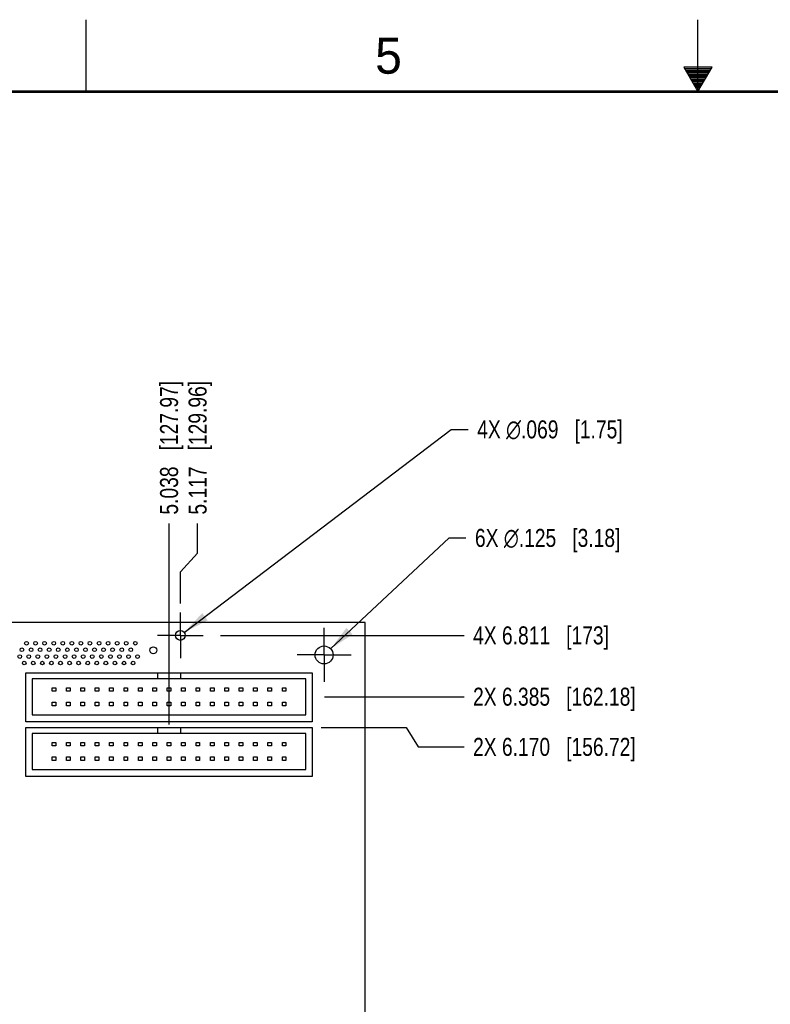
# Model space of a CAD drawing. Header units: inches. Extents: x 0 to 34, y 0 to 22.
# Tile 8 of 20: x 12.3 to 17.5, y 15.2 to 22. Entities that reach past the tile are written whole.
import ezdxf

# ---------------------------------------------------------------- set-up
doc = ezdxf.new("R2010")
doc.units = ezdxf.units.IN
doc.header["$LTSCALE"] = 1.87
doc.header["$MEASUREMENT"] = 0
doc.linetypes.add('CENTER', pattern=[0.6, 0.375, -0.075, 0.075, -0.075])
doc.layers.get('0').update_dxf_attribs({"linetype": 'CONTINUOUS'})
doc.layers.add('02___PRT_ALL_AXES', color=7, linetype='CONTINUOUS')
doc.layers.add('DIMENSIONS', color=7, linetype='CONTINUOUS')
doc.styles.get("Standard").update_dxf_attribs({"font": 'txt', "width": 0.8})
doc.styles.add('TEXTSTYLE_2', font='txt')
doc.dimstyles.new('DIMSTYLE_2', dxfattribs={"dimtxt": 0.125, "dimasz": 0.18, "dimexe": 0.18, "dimexo": 0.0625, "dimgap": 0.09, "dimtad": 0, "dimtih": 1, "dimtoh": 1, "dimdec": 3, "dimzin": 4, "dimdsep": 46, "dimtxsty": 'STANDARD', "dimblk": '_FILLED', "dimblk1": '_FILLED', "dimblk2": '_FILLED', "dimcen": 0.09, "dimadec": 0, "dimazin": 0, "dimtp": 0.001, "dimtm": 0.001, "dimtfac": 1, "dimtdec": 3, "dimtofl": 0, "dimtmove": 0, "dimatfit": 3, "dimldrblk": '_FILLED', "dimfxl": 1, "dimtolj": 1, "dimtzin": 4, "dimarcsym": 0})
doc.dimstyles.new('DIMSTYLE_3', dxfattribs={"dimtxt": 0.125, "dimasz": 0.18, "dimexe": 0.18, "dimexo": 0.0625, "dimgap": 0.09, "dimtad": 0, "dimtih": 1, "dimtoh": 1, "dimdec": 3, "dimzin": 4, "dimdsep": 46, "dimtxsty": 'STANDARD', "dimblk": '_FILLED', "dimblk1": '_FILLED', "dimblk2": '_FILLED', "dimcen": 0.09, "dimadec": 0, "dimazin": 0, "dimtp": 0.001, "dimtm": 0.001, "dimtfac": 1, "dimtdec": 3, "dimtofl": 0, "dimtmove": 0, "dimatfit": 3, "dimldrblk": '_FILLED', "dimfxl": 1, "dimtolj": 1, "dimtzin": 4, "dimarcsym": 0})

# ---------------------------------------------------------------- blocks, each defined once
blk = doc.blocks.new('*D24')
at = {"layer": 'DIMENSIONS', "color": 2, "linetype": 'CONTINUOUS'}
blk.add_line((14.4052, 17.2959), (15.3754, 17.2959), dxfattribs=at)
at = {"layer": 'DIMENSIONS', "color": 2, "linetype": 'CONTINUOUS', "insert": (15.4379, 17.3584), "char_height": 0.125, "width": 1.725, "attachment_point": 1, "line_spacing_factor": 0.9}
blk.add_mtext('2X 6.385{\\Ftxt.shx;\\W1.000000;\\H0.125000; }[162.18]', dxfattribs=at)
blk = doc.blocks.new('_FILLED')
at = {"color": 0, "linetype": 'BYBLOCK'}
blk.add_solid([(0, 0), (-1, 0.174), (-1, -0.174)], dxfattribs=at)
blk = doc.blocks.new('*D26')
at = {"layer": 'DIMENSIONS', "color": 2, "linetype": 'CONTINUOUS'}
blk.add_line((13.684, 17.7219), (15.3754, 17.7219), dxfattribs=at)
at = {"layer": 'DIMENSIONS', "color": 2, "linetype": 'CONTINUOUS', "insert": (15.4379, 17.7844), "char_height": 0.125, "width": 1.425, "attachment_point": 1, "line_spacing_factor": 0.9}
blk.add_mtext('4X 6.811{\\Ftxt.shx;\\W1.000000;\\H0.125000; }[173]', dxfattribs=at)
blk = doc.blocks.new('*D32')
at = {"layer": 'DIMENSIONS', "color": 2, "linetype": 'CONTINUOUS'}
for p, q in [((14.3834, 17.0809), (14.9731, 17.0809)), ((14.9731, 17.0809), (15.0567, 16.9473)), ((15.0567, 16.9473), (15.3754, 16.9473))]:
    blk.add_line(p, q, dxfattribs=at)
at = {"layer": 'DIMENSIONS', "color": 2, "linetype": 'CONTINUOUS', "insert": (15.4379, 17.0098), "char_height": 0.125, "width": 1.725, "attachment_point": 1, "line_spacing_factor": 0.9}
blk.add_mtext('2X 6.170{\\Ftxt.shx;\\W1.000000;\\H0.125000; }[156.72]', dxfattribs=at)
blk = doc.blocks.new('*D33')
at = {"layer": 'DIMENSIONS', "color": 2, "linetype": 'CONTINUOUS'}
for p, q in [((14.4485, 17.6286), (15.271, 18.3993)), ((15.271, 18.3993), (15.3885, 18.3993))]:
    blk.add_line(p, q, dxfattribs=at)
at = {"layer": 'DIMENSIONS', "color": 2, "linetype": 'CONTINUOUS', "xscale": 0.18, "yscale": 0.18, "zscale": 0.18, "rotation": 223.1341591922}
blk.add_blockref('_FILLED', (14.4485, 17.6286), dxfattribs=at)
at = {"layer": 'DIMENSIONS', "color": 2, "linetype": 'CONTINUOUS', "insert": (15.451, 18.4618), "char_height": 0.125, "width": 1.591667, "attachment_point": 1, "line_spacing_factor": 0.9}
blk.add_mtext('6X \\Fgdt;{\\Fgdt;n}\\Ftxt;.125{\\Ftxt.shx;\\W1.000000;\\H0.125000; }[3.18]', dxfattribs=at)
blk = doc.blocks.new('*D34')
at = {"layer": 'DIMENSIONS', "color": 2, "linetype": 'CONTINUOUS'}
for p, q in [((13.432, 17.7428), (15.2867, 19.1533)), ((15.2867, 19.1533), (15.4042, 19.1533))]:
    blk.add_line(p, q, dxfattribs=at)
at = {"layer": 'DIMENSIONS', "color": 2, "linetype": 'CONTINUOUS', "xscale": 0.18, "yscale": 0.18, "zscale": 0.18, "rotation": 217.2539968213}
blk.add_blockref('_FILLED', (13.432, 17.7428), dxfattribs=at)
at = {"layer": 'DIMENSIONS', "color": 2, "linetype": 'CONTINUOUS', "insert": (15.4667, 19.2158), "char_height": 0.125, "width": 1.591667, "attachment_point": 1, "line_spacing_factor": 0.9}
blk.add_mtext('4X \\Fgdt;{\\Fgdt;n}\\Ftxt;.069{\\Ftxt.shx;\\W1.000000;\\H0.125000; }[1.75]', dxfattribs=at)
blk = doc.blocks.new('*D41')
at = {"layer": 'DIMENSIONS', "color": 2, "linetype": 'CONTINUOUS'}
for p, q in [((13.5243, 18.2931), (13.5243, 18.4984)), ((13.4046, 18.1639), (13.5243, 18.2931)), ((13.4046, 17.9439), (13.4046, 18.1639))]:
    blk.add_line(p, q, dxfattribs=at)
at = {"layer": 'DIMENSIONS', "color": 2, "linetype": 'CONTINUOUS', "insert": (13.4618, 18.5609), "char_height": 0.125, "width": 1.425, "attachment_point": 1, "rotation": 90, "line_spacing_factor": 0.9}
blk.add_mtext('5.117{\\Ftxt.shx;\\W1.000000;\\H0.125000; }[129.96]', dxfattribs=at)
blk = doc.blocks.new('*D44')
at = {"layer": 'DIMENSIONS', "color": 2, "linetype": 'CONTINUOUS'}
blk.add_line((13.3259, 17.1034), (13.3259, 18.4984), dxfattribs=at)
at = {"layer": 'DIMENSIONS', "color": 2, "linetype": 'CONTINUOUS', "insert": (13.2634, 18.5609), "char_height": 0.125, "width": 1.425, "attachment_point": 1, "rotation": 90, "line_spacing_factor": 0.9}
blk.add_mtext('5.038{\\Ftxt.shx;\\W1.000000;\\H0.125000; }[127.97]', dxfattribs=at)

msp = doc.modelspace()

# ---------------------------------------------------------------- linework, layer by layer
at = {"color": 2, "linetype": 'CONTINUOUS'}
for p, q in [((12.75, 21.5), (12.75, 22)), ((17, 21.5), (17, 22)), ((16.902, 21.6697), (17, 21.5)), ((17.098, 21.6697), (16.902, 21.6697)), ((16.9076, 21.66), (17.0924, 21.66)), ((16.9134, 21.65), (17.0866, 21.65)), ((16.9192, 21.64), (17.0808, 21.64)), ((16.925, 21.63), (17.0751, 21.63)), ((16.9307, 21.62), (17.0693, 21.62)), ((17, 21.5), (17.098, 21.6697)), ((16.9365, 21.61), (17.0635, 21.61)), ((16.9423, 21.6), (17.0578, 21.6)), ((16.9481, 21.59), (17.052, 21.59)), ((16.9538, 21.58), (17.0462, 21.58)), ((16.9596, 21.57), (17.0404, 21.57)), ((16.9654, 21.56), (17.0347, 21.56)), ((16.9712, 21.55), (17.0289, 21.55)), ((16.9769, 21.54), (17.0231, 21.54)), ((16.9827, 21.53), (17.0173, 21.53)), ((16.9885, 21.52), (17.0116, 21.52)), ((16.9942, 21.51), (17.0058, 21.51))]:
    msp.add_line(p, q, dxfattribs=at)
at = {"color": 7, "linetype": 'CONTINUOUS'}
for p, q in [((14.6879, 17.8109), (8.2879, 17.8109)), ((14.6879, 10.9109), (14.6879, 17.8109)), ((12.3309, 17.1209), (12.3309, 17.4609)), ((12.3309, 17.4609), (14.3209, 17.4609)), ((13.2459, 17.4609), (13.2459, 17.4209)), ((13.4059, 17.4609), (13.4059, 17.4209)), ((14.3209, 17.4609), (14.3209, 17.1209)), ((12.3759, 17.4209), (12.3759, 17.1709)), ((14.2759, 17.4209), (12.3759, 17.4209)), ((14.2759, 17.1709), (14.2759, 17.4209)), ((12.5134, 17.3334), (12.5134, 17.3584)), ((12.5134, 17.3584), (12.5384, 17.3584)), ((12.5384, 17.3334), (12.5134, 17.3334)), ((12.5384, 17.3584), (12.5384, 17.3334)), ((12.6134, 17.3334), (12.6134, 17.3584)), ((12.6134, 17.3584), (12.6384, 17.3584)), ((12.6384, 17.3334), (12.6134, 17.3334)), ((12.6384, 17.3584), (12.6384, 17.3334)), ((12.7134, 17.3334), (12.7134, 17.3584)), ((12.7134, 17.3584), (12.7384, 17.3584)), ((12.7384, 17.3334), (12.7134, 17.3334)), ((12.7384, 17.3584), (12.7384, 17.3334)), ((12.8134, 17.3334), (12.8134, 17.3584)), ((12.8134, 17.3584), (12.8384, 17.3584)), ((12.8384, 17.3334), (12.8134, 17.3334)), ((12.8384, 17.3584), (12.8384, 17.3334)), ((12.9134, 17.3334), (12.9134, 17.3584)), ((12.9134, 17.3584), (12.9384, 17.3584)), ((12.9384, 17.3334), (12.9134, 17.3334)), ((12.9384, 17.3584), (12.9384, 17.3334)), ((13.0134, 17.3334), (13.0134, 17.3584)), ((13.0134, 17.3584), (13.0384, 17.3584)), ((13.0384, 17.3334), (13.0134, 17.3334)), ((13.0384, 17.3584), (13.0384, 17.3334)), ((13.1134, 17.3334), (13.1134, 17.3584)), ((13.1134, 17.3584), (13.1384, 17.3584)), ((13.1384, 17.3334), (13.1134, 17.3334)), ((13.1384, 17.3584), (13.1384, 17.3334)), ((13.2134, 17.3334), (13.2134, 17.3584)), ((13.2134, 17.3584), (13.2384, 17.3584)), ((13.2384, 17.3334), (13.2134, 17.3334)), ((13.2384, 17.3584), (13.2384, 17.3334)), ((13.3134, 17.3334), (13.3134, 17.3584)), ((13.3134, 17.3584), (13.3384, 17.3584)), ((13.3384, 17.3334), (13.3134, 17.3334)), ((13.3384, 17.3584), (13.3384, 17.3334)), ((13.4134, 17.3334), (13.4134, 17.3584)), ((13.4134, 17.3584), (13.4384, 17.3584)), ((13.4384, 17.3334), (13.4134, 17.3334)), ((13.4384, 17.3584), (13.4384, 17.3334)), ((13.5134, 17.3334), (13.5134, 17.3584)), ((13.5134, 17.3584), (13.5384, 17.3584)), ((13.5384, 17.3334), (13.5134, 17.3334)), ((13.5384, 17.3584), (13.5384, 17.3334)), ((13.6134, 17.3334), (13.6134, 17.3584)), ((13.6134, 17.3584), (13.6384, 17.3584)), ((13.6384, 17.3334), (13.6134, 17.3334)), ((13.6384, 17.3584), (13.6384, 17.3334)), ((13.7134, 17.3334), (13.7134, 17.3584)), ((13.7134, 17.3584), (13.7384, 17.3584)), ((13.7384, 17.3334), (13.7134, 17.3334)), ((13.7384, 17.3584), (13.7384, 17.3334)), ((13.8134, 17.3334), (13.8134, 17.3584)), ((13.8134, 17.3584), (13.8384, 17.3584)), ((13.8384, 17.3334), (13.8134, 17.3334)), ((13.8384, 17.3584), (13.8384, 17.3334)), ((13.9134, 17.3334), (13.9134, 17.3584)), ((13.9134, 17.3584), (13.9384, 17.3584)), ((13.9384, 17.3334), (13.9134, 17.3334)), ((13.9384, 17.3584), (13.9384, 17.3334)), ((14.0134, 17.3334), (14.0134, 17.3584)), ((14.0134, 17.3584), (14.0384, 17.3584)), ((14.0384, 17.3334), (14.0134, 17.3334)), ((14.0384, 17.3584), (14.0384, 17.3334)), ((14.1134, 17.3334), (14.1134, 17.3584)), ((14.1134, 17.3584), (14.1384, 17.3584)), ((14.1384, 17.3334), (14.1134, 17.3334)), ((14.1384, 17.3584), (14.1384, 17.3334)), ((12.5134, 17.2334), (12.5134, 17.2584)), ((12.5134, 17.2584), (12.5384, 17.2584)), ((12.5384, 17.2584), (12.5384, 17.2334)), ((12.6134, 17.2334), (12.6134, 17.2584)), ((12.6134, 17.2584), (12.6384, 17.2584)), ((12.6384, 17.2584), (12.6384, 17.2334)), ((12.7134, 17.2334), (12.7134, 17.2584)), ((12.7134, 17.2584), (12.7384, 17.2584)), ((12.7384, 17.2584), (12.7384, 17.2334)), ((12.8134, 17.2334), (12.8134, 17.2584)), ((12.8134, 17.2584), (12.8384, 17.2584)), ((12.8384, 17.2584), (12.8384, 17.2334)), ((12.9134, 17.2334), (12.9134, 17.2584)), ((12.9134, 17.2584), (12.9384, 17.2584)), ((12.9384, 17.2584), (12.9384, 17.2334)), ((13.0134, 17.2334), (13.0134, 17.2584)), ((13.0134, 17.2584), (13.0384, 17.2584)), ((13.0384, 17.2584), (13.0384, 17.2334)), ((13.1134, 17.2334), (13.1134, 17.2584)), ((13.1134, 17.2584), (13.1384, 17.2584)), ((13.1384, 17.2584), (13.1384, 17.2334)), ((13.2134, 17.2334), (13.2134, 17.2584)), ((13.2134, 17.2584), (13.2384, 17.2584)), ((13.2384, 17.2584), (13.2384, 17.2334)), ((13.3134, 17.2334), (13.3134, 17.2584)), ((13.3134, 17.2584), (13.3384, 17.2584)), ((13.3384, 17.2584), (13.3384, 17.2334)), ((13.4134, 17.2334), (13.4134, 17.2584)), ((13.4134, 17.2584), (13.4384, 17.2584)), ((13.4384, 17.2584), (13.4384, 17.2334)), ((13.5134, 17.2334), (13.5134, 17.2584)), ((13.5134, 17.2584), (13.5384, 17.2584)), ((13.5384, 17.2584), (13.5384, 17.2334)), ((13.6134, 17.2334), (13.6134, 17.2584)), ((13.6134, 17.2584), (13.6384, 17.2584)), ((13.6384, 17.2584), (13.6384, 17.2334)), ((13.7134, 17.2334), (13.7134, 17.2584)), ((13.7134, 17.2584), (13.7384, 17.2584)), ((13.7384, 17.2584), (13.7384, 17.2334)), ((13.8134, 17.2334), (13.8134, 17.2584)), ((13.8134, 17.2584), (13.8384, 17.2584)), ((13.8384, 17.2584), (13.8384, 17.2334)), ((13.9134, 17.2334), (13.9134, 17.2584)), ((13.9134, 17.2584), (13.9384, 17.2584)), ((13.9384, 17.2584), (13.9384, 17.2334)), ((14.0134, 17.2334), (14.0134, 17.2584)), ((14.0134, 17.2584), (14.0384, 17.2584)), ((14.0384, 17.2584), (14.0384, 17.2334)), ((14.1134, 17.2334), (14.1134, 17.2584)), ((14.1134, 17.2584), (14.1384, 17.2584)), ((14.1384, 17.2584), (14.1384, 17.2334)), ((12.5384, 17.2334), (12.5134, 17.2334)), ((12.6384, 17.2334), (12.6134, 17.2334)), ((12.7384, 17.2334), (12.7134, 17.2334)), ((12.8384, 17.2334), (12.8134, 17.2334)), ((12.9384, 17.2334), (12.9134, 17.2334)), ((13.0384, 17.2334), (13.0134, 17.2334)), ((13.1384, 17.2334), (13.1134, 17.2334)), ((13.2384, 17.2334), (13.2134, 17.2334)), ((13.3384, 17.2334), (13.3134, 17.2334)), ((13.4384, 17.2334), (13.4134, 17.2334)), ((13.5384, 17.2334), (13.5134, 17.2334)), ((13.6384, 17.2334), (13.6134, 17.2334)), ((13.7384, 17.2334), (13.7134, 17.2334)), ((13.8384, 17.2334), (13.8134, 17.2334)), ((13.9384, 17.2334), (13.9134, 17.2334)), ((14.0384, 17.2334), (14.0134, 17.2334)), ((14.1384, 17.2334), (14.1134, 17.2334)), ((14.3209, 17.1209), (12.3309, 17.1209)), ((12.3759, 17.1709), (14.2759, 17.1709)), ((12.3309, 16.7409), (12.3309, 17.0809)), ((12.3309, 17.0809), (14.3209, 17.0809)), ((12.3759, 17.0409), (12.3759, 16.7909)), ((14.2759, 17.0409), (12.3759, 17.0409)), ((13.2459, 17.0809), (13.2459, 17.0409)), ((13.4059, 17.0809), (13.4059, 17.0409)), ((14.2759, 16.7909), (14.2759, 17.0409)), ((14.3209, 17.0809), (14.3209, 16.7409)), ((12.5134, 16.9534), (12.5134, 16.9784)), ((12.5134, 16.9784), (12.5384, 16.9784)), ((12.5384, 16.9784), (12.5384, 16.9534)), ((12.6134, 16.9534), (12.6134, 16.9784)), ((12.6134, 16.9784), (12.6384, 16.9784)), ((12.6384, 16.9784), (12.6384, 16.9534)), ((12.7134, 16.9534), (12.7134, 16.9784)), ((12.7134, 16.9784), (12.7384, 16.9784)), ((12.7384, 16.9784), (12.7384, 16.9534)), ((12.8134, 16.9534), (12.8134, 16.9784)), ((12.8134, 16.9784), (12.8384, 16.9784)), ((12.8384, 16.9784), (12.8384, 16.9534)), ((12.9134, 16.9534), (12.9134, 16.9784)), ((12.9134, 16.9784), (12.9384, 16.9784)), ((12.9384, 16.9784), (12.9384, 16.9534)), ((13.0134, 16.9534), (13.0134, 16.9784)), ((13.0134, 16.9784), (13.0384, 16.9784)), ((13.0384, 16.9784), (13.0384, 16.9534)), ((13.1134, 16.9534), (13.1134, 16.9784)), ((13.1134, 16.9784), (13.1384, 16.9784)), ((13.1384, 16.9784), (13.1384, 16.9534)), ((13.2134, 16.9534), (13.2134, 16.9784)), ((13.2134, 16.9784), (13.2384, 16.9784)), ((13.2384, 16.9784), (13.2384, 16.9534)), ((13.3134, 16.9534), (13.3134, 16.9784)), ((13.3134, 16.9784), (13.3384, 16.9784)), ((13.3384, 16.9784), (13.3384, 16.9534)), ((13.4134, 16.9534), (13.4134, 16.9784)), ((13.4134, 16.9784), (13.4384, 16.9784)), ((13.4384, 16.9784), (13.4384, 16.9534)), ((13.5134, 16.9534), (13.5134, 16.9784)), ((13.5134, 16.9784), (13.5384, 16.9784)), ((13.5384, 16.9784), (13.5384, 16.9534)), ((13.6134, 16.9534), (13.6134, 16.9784)), ((13.6134, 16.9784), (13.6384, 16.9784)), ((13.6384, 16.9784), (13.6384, 16.9534)), ((13.7134, 16.9534), (13.7134, 16.9784)), ((13.7134, 16.9784), (13.7384, 16.9784)), ((13.7384, 16.9784), (13.7384, 16.9534)), ((13.8134, 16.9534), (13.8134, 16.9784)), ((13.8134, 16.9784), (13.8384, 16.9784)), ((13.8384, 16.9784), (13.8384, 16.9534)), ((13.9134, 16.9534), (13.9134, 16.9784)), ((13.9134, 16.9784), (13.9384, 16.9784)), ((13.9384, 16.9784), (13.9384, 16.9534)), ((14.0134, 16.9534), (14.0134, 16.9784)), ((14.0134, 16.9784), (14.0384, 16.9784)), ((14.0384, 16.9784), (14.0384, 16.9534)), ((14.1134, 16.9534), (14.1134, 16.9784)), ((14.1134, 16.9784), (14.1384, 16.9784)), ((14.1384, 16.9784), (14.1384, 16.9534)), ((12.5384, 16.9534), (12.5134, 16.9534)), ((12.6384, 16.9534), (12.6134, 16.9534)), ((12.7384, 16.9534), (12.7134, 16.9534)), ((12.8384, 16.9534), (12.8134, 16.9534)), ((12.9384, 16.9534), (12.9134, 16.9534)), ((13.0384, 16.9534), (13.0134, 16.9534)), ((13.1384, 16.9534), (13.1134, 16.9534)), ((13.2384, 16.9534), (13.2134, 16.9534)), ((13.3384, 16.9534), (13.3134, 16.9534)), ((13.4384, 16.9534), (13.4134, 16.9534)), ((13.5384, 16.9534), (13.5134, 16.9534)), ((13.6384, 16.9534), (13.6134, 16.9534)), ((13.7384, 16.9534), (13.7134, 16.9534)), ((13.8384, 16.9534), (13.8134, 16.9534)), ((13.9384, 16.9534), (13.9134, 16.9534)), ((14.0384, 16.9534), (14.0134, 16.9534)), ((14.1384, 16.9534), (14.1134, 16.9534)), ((12.5134, 16.8534), (12.5134, 16.8784)), ((12.5134, 16.8784), (12.5384, 16.8784)), ((12.5384, 16.8534), (12.5134, 16.8534)), ((12.5384, 16.8784), (12.5384, 16.8534)), ((12.6134, 16.8534), (12.6134, 16.8784)), ((12.6134, 16.8784), (12.6384, 16.8784)), ((12.6384, 16.8534), (12.6134, 16.8534)), ((12.6384, 16.8784), (12.6384, 16.8534)), ((12.7134, 16.8534), (12.7134, 16.8784)), ((12.7134, 16.8784), (12.7384, 16.8784)), ((12.7384, 16.8534), (12.7134, 16.8534)), ((12.7384, 16.8784), (12.7384, 16.8534)), ((12.8134, 16.8534), (12.8134, 16.8784)), ((12.8134, 16.8784), (12.8384, 16.8784)), ((12.8384, 16.8534), (12.8134, 16.8534)), ((12.8384, 16.8784), (12.8384, 16.8534)), ((12.9134, 16.8534), (12.9134, 16.8784)), ((12.9134, 16.8784), (12.9384, 16.8784)), ((12.9384, 16.8534), (12.9134, 16.8534)), ((12.9384, 16.8784), (12.9384, 16.8534)), ((13.0134, 16.8534), (13.0134, 16.8784)), ((13.0134, 16.8784), (13.0384, 16.8784)), ((13.0384, 16.8534), (13.0134, 16.8534)), ((13.0384, 16.8784), (13.0384, 16.8534)), ((13.1134, 16.8534), (13.1134, 16.8784)), ((13.1134, 16.8784), (13.1384, 16.8784)), ((13.1384, 16.8534), (13.1134, 16.8534)), ((13.1384, 16.8784), (13.1384, 16.8534)), ((13.2134, 16.8534), (13.2134, 16.8784)), ((13.2134, 16.8784), (13.2384, 16.8784)), ((13.2384, 16.8534), (13.2134, 16.8534)), ((13.2384, 16.8784), (13.2384, 16.8534)), ((13.3134, 16.8534), (13.3134, 16.8784)), ((13.3134, 16.8784), (13.3384, 16.8784)), ((13.3384, 16.8534), (13.3134, 16.8534)), ((13.3384, 16.8784), (13.3384, 16.8534)), ((13.4134, 16.8534), (13.4134, 16.8784)), ((13.4134, 16.8784), (13.4384, 16.8784)), ((13.4384, 16.8534), (13.4134, 16.8534)), ((13.4384, 16.8784), (13.4384, 16.8534)), ((13.5134, 16.8534), (13.5134, 16.8784)), ((13.5134, 16.8784), (13.5384, 16.8784)), ((13.5384, 16.8534), (13.5134, 16.8534)), ((13.5384, 16.8784), (13.5384, 16.8534)), ((13.6134, 16.8534), (13.6134, 16.8784)), ((13.6134, 16.8784), (13.6384, 16.8784)), ((13.6384, 16.8534), (13.6134, 16.8534)), ((13.6384, 16.8784), (13.6384, 16.8534)), ((13.7134, 16.8534), (13.7134, 16.8784)), ((13.7134, 16.8784), (13.7384, 16.8784)), ((13.7384, 16.8534), (13.7134, 16.8534)), ((13.7384, 16.8784), (13.7384, 16.8534)), ((13.8134, 16.8534), (13.8134, 16.8784)), ((13.8134, 16.8784), (13.8384, 16.8784)), ((13.8384, 16.8534), (13.8134, 16.8534)), ((13.8384, 16.8784), (13.8384, 16.8534)), ((13.9134, 16.8534), (13.9134, 16.8784)), ((13.9134, 16.8784), (13.9384, 16.8784)), ((13.9384, 16.8534), (13.9134, 16.8534)), ((13.9384, 16.8784), (13.9384, 16.8534)), ((14.0134, 16.8534), (14.0134, 16.8784)), ((14.0134, 16.8784), (14.0384, 16.8784)), ((14.0384, 16.8534), (14.0134, 16.8534)), ((14.0384, 16.8784), (14.0384, 16.8534)), ((14.1134, 16.8534), (14.1134, 16.8784)), ((14.1134, 16.8784), (14.1384, 16.8784)), ((14.1384, 16.8534), (14.1134, 16.8534)), ((14.1384, 16.8784), (14.1384, 16.8534)), ((12.3759, 16.7909), (14.2759, 16.7909)), ((14.3209, 16.7409), (12.3309, 16.7409))]:
    msp.add_line(p, q, dxfattribs=at)
at = {"color": 7, "linetype": 'CONTINUOUS', "const_width": 0.02}
msp.add_lwpolyline([(33.5, 21.5), (0.5, 21.5)], dxfattribs=at)
at = {"layer": '02___PRT_ALL_AXES', "color": 7, "linetype": 'CENTER'}
for p, q in [((13.4046, 17.7219), (13.4046, 17.8814)), ((13.4046, 17.7219), (13.2452, 17.7219)), ((13.4046, 17.7219), (13.4046, 17.5625)), ((13.4046, 17.7219), (13.564, 17.7219)), ((14.4029, 17.5859), (14.4029, 17.7734)), ((14.4029, 17.5859), (14.2154, 17.5859)), ((14.4029, 17.5859), (14.4029, 17.3984)), ((14.4029, 17.5859), (14.5904, 17.5859))]:
    msp.add_line(p, q, dxfattribs=at)
at = {"layer": '02___PRT_ALL_AXES', "color": 7, "linetype": 'CONTINUOUS'}
for centre, radius in [((13.4046, 17.7219), 0.0344), ((12.3357, 17.6676), 0.0128), ((12.3987, 17.6676), 0.0128), ((12.4617, 17.6676), 0.0128), ((12.5247, 17.6676), 0.0128), ((12.5877, 17.6676), 0.0128), ((12.6507, 17.6676), 0.0128), ((12.7137, 17.6676), 0.0128), ((12.7766, 17.6676), 0.0128), ((12.8396, 17.6676), 0.0128), ((12.9026, 17.6676), 0.0128), ((12.9656, 17.6676), 0.0128), ((13.0286, 17.6676), 0.0128), ((13.0916, 17.6676), 0.0128), ((12.2885, 17.5751), 0.0128), ((12.3042, 17.6223), 0.0128), ((12.3515, 17.5751), 0.0128), ((12.3672, 17.6223), 0.0128), ((12.4144, 17.5751), 0.0128), ((12.4302, 17.6223), 0.0128), ((12.4774, 17.5751), 0.0128), ((12.4932, 17.6223), 0.0128), ((12.5404, 17.5751), 0.0128), ((12.5562, 17.6223), 0.0128), ((12.6034, 17.5751), 0.0128), ((12.6192, 17.6223), 0.0128), ((12.6664, 17.5751), 0.0128), ((12.6822, 17.6223), 0.0128), ((12.7294, 17.5751), 0.0128), ((12.7452, 17.6223), 0.0128), ((12.7924, 17.5751), 0.0128), ((12.8081, 17.6223), 0.0128), ((12.8554, 17.5751), 0.0128), ((12.8711, 17.6223), 0.0128), ((12.9184, 17.5751), 0.0128), ((12.9341, 17.6223), 0.0128), ((12.9814, 17.5751), 0.0128), ((12.9971, 17.6223), 0.0128), ((13.0444, 17.5751), 0.0128), ((13.0601, 17.6223), 0.0128), ((13.1074, 17.5751), 0.0128), ((13.2168, 17.6184), 0.0236), ((14.4029, 17.5859), 0.0625), ((12.32, 17.5298), 0.0128), ((12.3829, 17.5298), 0.0128), ((12.4459, 17.5298), 0.0128), ((12.5089, 17.5298), 0.0128), ((12.5719, 17.5298), 0.0128), ((12.6349, 17.5298), 0.0128), ((12.6979, 17.5298), 0.0128), ((12.7609, 17.5298), 0.0128), ((12.8239, 17.5298), 0.0128), ((12.8869, 17.5298), 0.0128), ((12.9499, 17.5298), 0.0128), ((13.0129, 17.5298), 0.0128), ((13.0759, 17.5298), 0.0128)]:
    msp.add_circle(centre, radius, dxfattribs=at)

# ---------------------------------------------------------------- texts
at = {"color": 2, "linetype": 'CONTINUOUS', "insert": (14.7577, 21.8747), "char_height": 0.25, "width": 0.25, "attachment_point": 1, "line_spacing_factor": 0.9, "style": 'TEXTSTYLE_2'}
msp.add_mtext('5', dxfattribs=at)

# ---------------------------------------------------------------- dimensions: what is measured, and where the dimension line sits
at = {"layer": 'DIMENSIONS', "color": 2, "linetype": 'CONTINUOUS'}
for feature_location, offset, dtype, origin, picture, middle in [((13.404601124, 17.9438546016), (0.1197216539, 0.5545511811), 0, (8.2878770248, 17.8813546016), '*D41', (13.5243227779, 19.2734057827)), ((13.3259, 17.1034), (0, 1.395), 1, (8.2879, 17.0409), '*D44', (13.3259, 19.2734))]:
    dim = msp.add_ordinate_dim(feature_location=feature_location, offset=offset, dtype=dtype, origin=origin, dimstyle='DIMSTYLE_2', dxfattribs=at)
    dim.commit()
    dim.dimension.update_dxf_attribs({"geometry": picture, "text_midpoint": middle})
for p1, p2, text, picture, middle in [((13.432, 17.7428), (13.3772, 17.7011), '4X <>', '*D34', (16.2625, 19.1533)), ((14.4485, 17.6286), (14.3573, 17.5432), '6X <>', '*D33', (16.2469, 18.3993))]:
    dim = msp.add_diameter_dim_2p(p1=p1, p2=p2, text=text, dimstyle='DIMSTYLE_3', dxfattribs=at)
    dim.commit()
    dim.dimension.update_dxf_attribs({"geometry": picture, "text_midpoint": middle, "dimtype": 163})
for feature_location, offset, origin, text, picture, middle in [((13.684, 17.7219), (1.6914, 0), (9.4113, 10.9109), '4X <>', '*D26', (16.1504, 17.7219)), ((14.4052, 17.2959), (0.9702, 0), (9.5349, 10.9109), '2X <>', '*D24', (16.3004, 17.2959)), ((14.3834, 17.0809), (0.992, -0.1336), (14.3209, 10.9109), '2X <>', '*D32', (16.3004, 16.9473))]:
    dim = msp.add_ordinate_dim(feature_location=feature_location, offset=offset, dtype=0, origin=origin, text=text, dimstyle='DIMSTYLE_2', dxfattribs=at)
    dim.commit()
    dim.dimension.update_dxf_attribs({"geometry": picture, "text_midpoint": middle})

doc.saveas('drawing.dxf')
